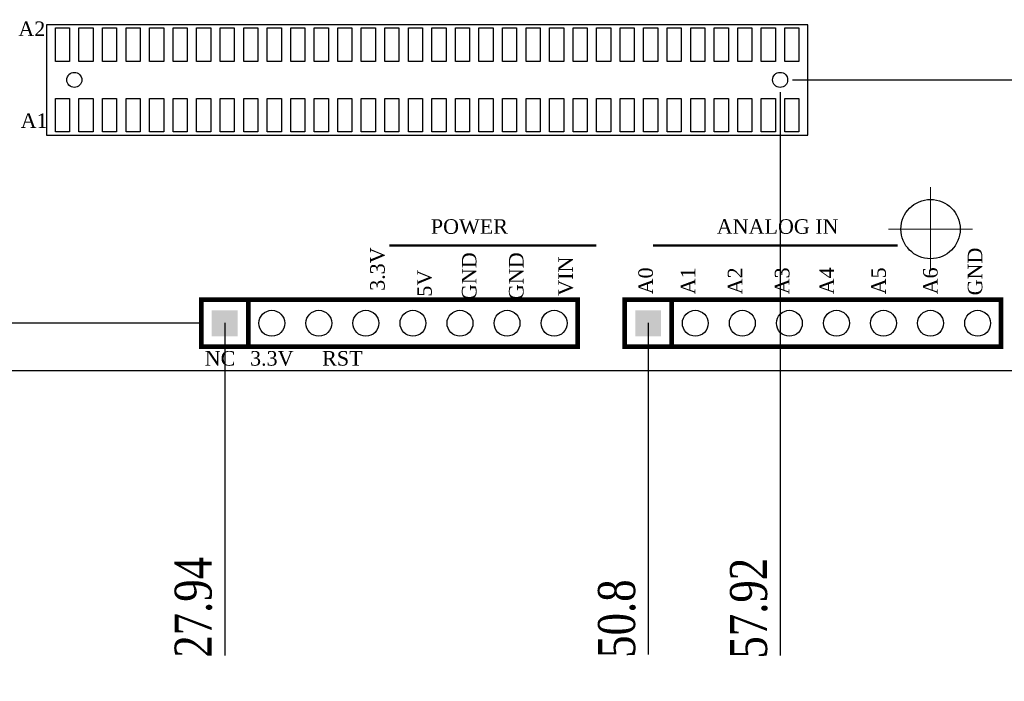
# Model space of a CAD drawing. Header units: millimetres. Extents: x 861 to 1254, y -31 to 249.
# Tile 3 of 49: x 911 to 991, y 69 to 123. Entities that reach past the tile are written whole.
import ezdxf
from ezdxf.enums import TextEntityAlignment as Align

# ---------------------------------------------------------------- set-up
doc = ezdxf.new("R2010")
doc.units = ezdxf.units.MM
doc.header["$LTSCALE"] = 32.67
doc.header["$PDMODE"] = 3
doc.header["$PDSIZE"] = 0.3125
doc.linetypes.add('CENTER', pattern=[0.6, 0.375, -0.075, 0.075, -0.075])
doc.layers.get('0').update_dxf_attribs({"linetype": 'CONTINUOUS'})
doc.layers.get('Defpoints').update_dxf_attribs({"linetype": 'CONTINUOUS'})
for name, color, linetype in [('COMP_ART', 7, 'CONTINUOUS'), ('PACKAGE_GEOMETRY_SILKSCREEN_TOP', 7, 'CONTINUOUS'), ('PIN_TOP', 10, 'CONTINUOUS')]:
    doc.layers.add(name, color=color, linetype=linetype)
doc.layers.add('中心線2', color=1, linetype='CENTER', lineweight=15)
doc.layers.add('尺寸標柱線', color=3, linetype='CONTINUOUS', lineweight=15)
doc.styles.get("Standard").update_dxf_attribs({"font": 'times.ttf', "width": 0.8})
doc.dimstyles.new('ISO-25(2)', dxfattribs={"dimtxt": 3, "dimasz": 2.5, "dimexe": 1, "dimexo": 1, "dimgap": 1, "dimtad": 1, "dimlfac": 0.666667, "dimdsep": 46, "dimtxsty": 'Standard', "dimcen": 2.5, "dimclrd": 3, "dimclre": 3, "dimclrt": 2, "dimadec": 0, "dimazin": 2, "dimtfac": 1, "dimtmove": 0, "dimatfit": 3, "dimfxl": 0, "dimarcsym": 0})

# ---------------------------------------------------------------- blocks, each defined once
blk = doc.blocks.new('*D234')
at = {"layer": 'Defpoints', "color": 0}
for p in [(1038.309, 100.057), (885.909, 94.342), (1038.309, 80.086)]:
    blk.add_point(p, dxfattribs=at)
at = {"layer": '尺寸標柱線', "color": 3, "lineweight": -2}
blk.add_line((1038.309, 99.057), (1038.309, 71.664), dxfattribs=at)
at = {"layer": '尺寸標柱線', "color": 2, "insert": (1035.779, 75.375), "char_height": 3, "attachment_point": 5, "rotation": 90}
blk.add_mtext('101.6', dxfattribs=at)
blk = doc.blocks.new('SQUARE_109')
blk.add_solid([(0.0275, 0.0275), (0.0275, -0.0275), (-0.0275, 0.0275), (-0.0275, -0.0275)])
blk = doc.blocks.new('ROUND_110')
blk.add_circle((0, 0), 0.0275)
blk = doc.blocks.new('*D237')
at = {"layer": 'Defpoints', "color": 0}
for p in [(927.819, 99.2), (885.909, 94.342), (927.819, 80.052)]:
    blk.add_point(p, dxfattribs=at)
at = {"layer": '尺寸標柱線', "color": 3, "lineweight": -2}
blk.add_line((927.819, 98.2), (927.819, 71.278), dxfattribs=at)
at = {"layer": '尺寸標柱線', "color": 2, "insert": (925.289, 75.165), "char_height": 3, "attachment_point": 5, "rotation": 90}
blk.add_mtext('27.94', dxfattribs=at)
blk = doc.blocks.new('*D238')
at = {"layer": 'Defpoints', "color": 0}
for p in [(972.789, 117.847), (885.909, 94.342), (972.789, 79.921)]:
    blk.add_point(p, dxfattribs=at)
at = {"layer": '尺寸標柱線', "color": 3, "lineweight": -2}
blk.add_line((972.789, 116.847), (972.789, 71.265), dxfattribs=at)
at = {"layer": '尺寸標柱線', "color": 2, "insert": (970.259, 75.093), "char_height": 3, "attachment_point": 5, "rotation": 90}
blk.add_mtext('57.92', dxfattribs=at)
blk = doc.blocks.new('*D239')
at = {"layer": 'Defpoints', "color": 0}
for p in [(962.109, 99.2), (885.909, 94.342), (962.109, 78.165)]:
    blk.add_point(p, dxfattribs=at)
at = {"layer": '尺寸標柱線', "color": 3, "lineweight": -2}
blk.add_line((962.109, 98.2), (962.109, 71.337), dxfattribs=at)
at = {"layer": '尺寸標柱線', "color": 2, "insert": (959.579, 74.251), "char_height": 3, "attachment_point": 5, "rotation": 90}
blk.add_mtext('50.8', dxfattribs=at)
blk = doc.blocks.new('*D240')
at = {"layer": 'Defpoints', "color": 0}
for p in [(996.399, 99.2), (885.909, 94.342), (996.399, 79.921)]:
    blk.add_point(p, dxfattribs=at)
at = {"layer": '尺寸標柱線', "color": 3, "lineweight": -2}
blk.add_line((996.399, 98.2), (996.399, 71.216), dxfattribs=at)
at = {"layer": '尺寸標柱線', "color": 2, "insert": (993.869, 75.069), "char_height": 3, "attachment_point": 5, "rotation": 90}
blk.add_mtext('73.66', dxfattribs=at)
blk = doc.blocks.new('*D241')
at = {"layer": 'Defpoints', "color": 0}
for p in [(1034.499, 95.092), (885.909, 94.342), (1030.654, 79.919)]:
    blk.add_point(p, dxfattribs=at)
at = {"layer": '尺寸標柱線', "color": 3, "lineweight": -2}
for p, q in [((1034.499, 94.092), (1034.499, 89.919)), ((1034.499, 89.919), (1030.654, 84.919)), ((1030.654, 84.919), (1030.654, 71.223))]:
    blk.add_line(p, q, dxfattribs=at)
at = {"layer": '尺寸標柱線', "color": 2, "insert": (1028.124, 75.071), "char_height": 3, "attachment_point": 5, "rotation": 90}
blk.add_mtext('99.06', dxfattribs=at)
blk = doc.blocks.new('*D247')
at = {"layer": 'Defpoints', "color": 0}
for p in [(948.393, 182.277), (948.393, 171.59), (885.909, 94.342)]:
    blk.add_point(p, dxfattribs=at)
at = {"layer": '尺寸標柱線', "color": 3, "lineweight": -2}
blk.add_line((948.393, 172.59), (948.393, 191.058), dxfattribs=at)
at = {"layer": '尺寸標柱線', "color": 2, "insert": (945.863, 187.168), "char_height": 3, "attachment_point": 5, "rotation": 90}
blk.add_mtext('41.66', dxfattribs=at)
blk = doc.blocks.new('*D248')
at = {"layer": 'Defpoints', "color": 0}
for p in [(972.789, 182.318), (972.789, 150.847), (885.909, 94.342)]:
    blk.add_point(p, dxfattribs=at)
at = {"layer": '尺寸標柱線', "color": 3, "lineweight": -2}
blk.add_line((972.789, 151.847), (972.789, 190.975), dxfattribs=at)
at = {"layer": '尺寸標柱線', "color": 2, "insert": (970.259, 187.147), "char_height": 3, "attachment_point": 5, "rotation": 90}
blk.add_mtext('57.92', dxfattribs=at)
blk = doc.blocks.new('*D249')
at = {"layer": 'Defpoints', "color": 0}
for p in [(981.159, 184.186), (981.159, 171.59), (885.909, 94.342)]:
    blk.add_point(p, dxfattribs=at)
at = {"layer": '尺寸標柱線', "color": 3, "lineweight": -2}
blk.add_line((981.159, 172.59), (981.159, 191.002), dxfattribs=at)
at = {"layer": '尺寸標柱線', "color": 2, "insert": (978.629, 188.094), "char_height": 3, "attachment_point": 5, "rotation": 90}
blk.add_mtext('63.5', dxfattribs=at)
blk = doc.blocks.new('*D250')
at = {"layer": 'Defpoints', "color": 0}
for p in [(1015.449, 182.389), (1015.449, 171.59), (885.909, 94.342)]:
    blk.add_point(p, dxfattribs=at)
at = {"layer": '尺寸標柱線', "color": 3, "lineweight": -2}
blk.add_line((1015.449, 172.59), (1015.449, 191.011), dxfattribs=at)
at = {"layer": '尺寸標柱線', "color": 2, "insert": (1012.919, 187.2), "char_height": 3, "attachment_point": 5, "rotation": 90}
blk.add_mtext('86.36', dxfattribs=at)
blk = doc.blocks.new('*D251')
at = {"layer": 'Defpoints', "color": 0}
for p in [(1026.879, 182.233), (1026.879, 169.219), (885.909, 94.342)]:
    blk.add_point(p, dxfattribs=at)
at = {"layer": '尺寸標柱線', "color": 3, "lineweight": -2}
blk.add_line((1026.879, 170.219), (1026.879, 190.862), dxfattribs=at)
at = {"layer": '尺寸標柱線', "color": 2, "insert": (1024.349, 187.048), "char_height": 3, "attachment_point": 5, "rotation": 90}
blk.add_mtext('93.98', dxfattribs=at)
blk = doc.blocks.new('*D252')
at = {"layer": 'Defpoints', "color": 0}
for p in [(987.575, 182.283), (981.369, 139.507), (885.909, 94.342)]:
    blk.add_point(p, dxfattribs=at)
at = {"layer": '尺寸標柱線', "color": 3, "lineweight": -2}
for p, q in [((987.575, 177.283), (987.575, 190.982)), ((981.369, 172.283), (987.575, 177.283)), ((981.369, 140.507), (981.369, 172.283))]:
    blk.add_line(p, q, dxfattribs=at)
at = {"layer": '尺寸標柱線', "color": 2, "insert": (985.044, 187.133), "char_height": 3, "attachment_point": 5, "rotation": 90}
blk.add_mtext('63.64', dxfattribs=at)
blk = doc.blocks.new('*D254')
at = {"layer": 'Defpoints', "color": 0}
for p in [(876.319, 102.302), (926.772, 98.152), (885.909, 94.342)]:
    blk.add_point(p, dxfattribs=at)
at = {"layer": '尺寸標柱線', "color": 3, "lineweight": -2}
for p, q in [((881.319, 102.302), (869.317, 102.302)), ((886.319, 98.152), (881.319, 102.302)), ((925.772, 98.152), (886.319, 98.152))]:
    blk.add_line(p, q, dxfattribs=at)
at = {"layer": '尺寸標柱線', "color": 2, "insert": (872.318, 104.832), "char_height": 3, "attachment_point": 5}
blk.add_mtext('2.54', dxfattribs=at)
blk = doc.blocks.new('*D255')
at = {"layer": 'Defpoints', "color": 0}
for p in [(1025.832, 168.171), (1046.741, 164.566), (885.909, 94.342)]:
    blk.add_point(p, dxfattribs=at)
at = {"layer": '尺寸標柱線', "color": 3, "lineweight": -2}
for p, q in [((1026.832, 168.171), (1036.741, 168.171)), ((1036.741, 168.171), (1041.741, 164.566)), ((1041.741, 164.566), (1055.512, 164.566))]:
    blk.add_line(p, q, dxfattribs=at)
at = {"layer": '尺寸標柱線', "color": 2, "insert": (1051.627, 167.097), "char_height": 3, "attachment_point": 5}
blk.add_mtext('49.22', dxfattribs=at)
blk = doc.blocks.new('*D256')
at = {"layer": 'Defpoints', "color": 0}
for p in [(1014.402, 170.542), (1048.716, 170.542), (885.909, 94.342)]:
    blk.add_point(p, dxfattribs=at)
at = {"layer": '尺寸標柱線', "color": 3, "lineweight": -2}
blk.add_line((1015.402, 170.542), (1055.544, 170.542), dxfattribs=at)
at = {"layer": '尺寸標柱線', "color": 2, "insert": (1052.63, 173.072), "char_height": 3, "attachment_point": 5}
blk.add_mtext('50.8', dxfattribs=at)
blk = doc.blocks.new('*D257')
at = {"layer": 'Defpoints', "color": 0}
for p in [(972.789, 150.847), (1046.724, 150.847), (885.909, 94.342)]:
    blk.add_point(p, dxfattribs=at)
at = {"layer": '尺寸標柱線', "color": 3, "lineweight": -2}
blk.add_line((973.789, 150.847), (1055.396, 150.847), dxfattribs=at)
at = {"layer": '尺寸標柱線', "color": 2, "insert": (1051.56, 153.377), "char_height": 3, "attachment_point": 5}
blk.add_mtext('37.67', dxfattribs=at)
blk = doc.blocks.new('*D258')
at = {"layer": 'Defpoints', "color": 0}
for p in [(981.849, 139.987), (1046.797, 139.987), (885.909, 94.342)]:
    blk.add_point(p, dxfattribs=at)
at = {"layer": '尺寸標柱線', "color": 3, "lineweight": -2}
blk.add_line((982.849, 139.987), (1055.333, 139.987), dxfattribs=at)
at = {"layer": '尺寸標柱線', "color": 2, "insert": (1051.565, 142.517), "char_height": 3, "attachment_point": 5}
blk.add_mtext('30.43', dxfattribs=at)
blk = doc.blocks.new('*D259')
at = {"layer": 'Defpoints', "color": 0}
for p in [(972.789, 117.847), (1047.004, 117.847), (885.909, 94.342)]:
    blk.add_point(p, dxfattribs=at)
at = {"layer": '尺寸標柱線', "color": 3, "lineweight": -2}
blk.add_line((973.789, 117.847), (1055.404, 117.847), dxfattribs=at)
at = {"layer": '尺寸標柱線', "color": 2, "insert": (1051.704, 120.377), "char_height": 3, "attachment_point": 5}
blk.add_mtext('15.67', dxfattribs=at)

msp = doc.modelspace()

# ---------------------------------------------------------------- linework, layer by layer
msp.add_line((886.659, 94.342), (1033.749, 94.342))
for points in [[(941.154, 104.438, 0.191, 0.191, 0), (957.918, 104.438, 0.191, 0.191, 0)], [(962.49, 104.438, 0.191, 0.191, 0), (982.302, 104.438, 0.191, 0.191, 0)]]:
    msp.add_lwpolyline(points, format="xyseb")
msp.add_circle((984.969, 105.772), 2.4)
at = {"layer": 'COMP_ART', "const_width": 0.381}
for points in [[(925.914, 100.057), (925.914, 96.247), (956.394, 96.247), (956.394, 100.057), (925.914, 100.057)], [(929.724, 96.247), (929.724, 100.057)], [(960.204, 100.057), (960.204, 96.247), (990.684, 96.247), (990.684, 100.057), (960.204, 100.057)], [(964.014, 96.247), (964.014, 100.057)]]:
    msp.add_lwpolyline(points, dxfattribs=at)
at = {"layer": 'PACKAGE_GEOMETRY_SILKSCREEN_TOP'}
msp.add_lwpolyline([(913.397, 113.384), (975.032, 113.384), (975.032, 122.31), (913.397, 122.31)], close=True, dxfattribs=at)
at = {"layer": 'PIN_TOP'}
for points in [[(914.115, 119.347), (914.115, 122.052), (915.258, 122.052), (915.258, 119.347)], [(916.02, 119.347), (916.02, 122.052), (917.163, 122.052), (917.163, 119.347)], [(917.925, 119.347), (917.925, 122.052), (919.068, 122.052), (919.068, 119.347)], [(919.83, 119.347), (919.83, 122.052), (920.973, 122.052), (920.973, 119.347)], [(921.735, 119.347), (921.735, 122.052), (922.878, 122.052), (922.878, 119.347)], [(923.64, 119.347), (923.64, 122.052), (924.783, 122.052), (924.783, 119.347)], [(925.545, 119.347), (925.545, 122.052), (926.688, 122.052), (926.688, 119.347)], [(927.45, 119.347), (927.45, 122.052), (928.593, 122.052), (928.593, 119.347)], [(929.355, 119.347), (929.355, 122.052), (930.498, 122.052), (930.498, 119.347)], [(931.26, 119.347), (931.26, 122.052), (932.403, 122.052), (932.403, 119.347)], [(933.165, 119.347), (933.165, 122.052), (934.308, 122.052), (934.308, 119.347)], [(935.07, 119.347), (935.07, 122.052), (936.213, 122.052), (936.213, 119.347)], [(936.975, 119.347), (936.975, 122.052), (938.118, 122.052), (938.118, 119.347)], [(938.88, 119.347), (938.88, 122.052), (940.023, 122.052), (940.023, 119.347)], [(940.785, 119.347), (940.785, 122.052), (941.928, 122.052), (941.928, 119.347)], [(942.69, 119.347), (942.69, 122.052), (943.833, 122.052), (943.833, 119.347)], [(944.595, 119.347), (944.595, 122.052), (945.738, 122.052), (945.738, 119.347)], [(946.5, 119.347), (946.5, 122.052), (947.643, 122.052), (947.643, 119.347)], [(948.405, 119.347), (948.405, 122.052), (949.548, 122.052), (949.548, 119.347)], [(950.31, 119.347), (950.31, 122.052), (951.453, 122.052), (951.453, 119.347)], [(952.215, 119.347), (952.215, 122.052), (953.358, 122.052), (953.358, 119.347)], [(954.12, 119.347), (954.12, 122.052), (955.263, 122.052), (955.263, 119.347)], [(956.025, 119.347), (956.025, 122.052), (957.168, 122.052), (957.168, 119.347)], [(957.93, 119.347), (957.93, 122.052), (959.073, 122.052), (959.073, 119.347)], [(959.835, 119.347), (959.835, 122.052), (960.978, 122.052), (960.978, 119.347)], [(961.74, 119.347), (961.74, 122.052), (962.883, 122.052), (962.883, 119.347)], [(963.645, 119.347), (963.645, 122.052), (964.788, 122.052), (964.788, 119.347)], [(965.55, 119.347), (965.55, 122.052), (966.693, 122.052), (966.693, 119.347)], [(967.455, 119.347), (967.455, 122.052), (968.598, 122.052), (968.598, 119.347)], [(969.36, 119.347), (969.36, 122.052), (970.503, 122.052), (970.503, 119.347)], [(971.265, 119.347), (971.265, 122.052), (972.408, 122.052), (972.408, 119.347)], [(973.17, 119.347), (973.17, 122.052), (974.313, 122.052), (974.313, 119.347)], [(914.115, 113.642), (914.115, 116.347), (915.258, 116.347), (915.258, 113.642)], [(916.02, 113.642), (916.02, 116.347), (917.163, 116.347), (917.163, 113.642)], [(917.925, 113.642), (917.925, 116.347), (919.068, 116.347), (919.068, 113.642)], [(919.83, 113.642), (919.83, 116.347), (920.973, 116.347), (920.973, 113.642)], [(921.735, 113.642), (921.735, 116.347), (922.878, 116.347), (922.878, 113.642)], [(923.64, 113.642), (923.64, 116.347), (924.783, 116.347), (924.783, 113.642)], [(925.545, 113.642), (925.545, 116.347), (926.688, 116.347), (926.688, 113.642)], [(927.45, 113.642), (927.45, 116.347), (928.593, 116.347), (928.593, 113.642)], [(929.355, 113.642), (929.355, 116.347), (930.498, 116.347), (930.498, 113.642)], [(931.26, 113.642), (931.26, 116.347), (932.403, 116.347), (932.403, 113.642)], [(933.165, 113.642), (933.165, 116.347), (934.308, 116.347), (934.308, 113.642)], [(935.07, 113.642), (935.07, 116.347), (936.213, 116.347), (936.213, 113.642)], [(936.975, 113.642), (936.975, 116.347), (938.118, 116.347), (938.118, 113.642)], [(938.88, 113.642), (938.88, 116.347), (940.023, 116.347), (940.023, 113.642)], [(940.785, 113.642), (940.785, 116.347), (941.928, 116.347), (941.928, 113.642)], [(942.69, 113.642), (942.69, 116.347), (943.833, 116.347), (943.833, 113.642)], [(944.595, 113.642), (944.595, 116.347), (945.738, 116.347), (945.738, 113.642)], [(946.5, 113.642), (946.5, 116.347), (947.643, 116.347), (947.643, 113.642)], [(948.405, 113.642), (948.405, 116.347), (949.548, 116.347), (949.548, 113.642)], [(950.31, 113.642), (950.31, 116.347), (951.453, 116.347), (951.453, 113.642)], [(952.215, 113.642), (952.215, 116.347), (953.358, 116.347), (953.358, 113.642)], [(954.12, 113.642), (954.12, 116.347), (955.263, 116.347), (955.263, 113.642)], [(956.025, 113.642), (956.025, 116.347), (957.168, 116.347), (957.168, 113.642)], [(957.93, 113.642), (957.93, 116.347), (959.073, 116.347), (959.073, 113.642)], [(959.835, 113.642), (959.835, 116.347), (960.978, 116.347), (960.978, 113.642)], [(961.74, 113.642), (961.74, 116.347), (962.883, 116.347), (962.883, 113.642)], [(963.645, 113.642), (963.645, 116.347), (964.788, 116.347), (964.788, 113.642)], [(965.55, 113.642), (965.55, 116.347), (966.693, 116.347), (966.693, 113.642)], [(967.455, 113.642), (967.455, 116.347), (968.598, 116.347), (968.598, 113.642)], [(969.36, 113.642), (969.36, 116.347), (970.503, 116.347), (970.503, 113.642)], [(971.265, 113.642), (971.265, 116.347), (972.408, 116.347), (972.408, 113.642)], [(973.17, 113.642), (973.17, 116.347), (974.313, 116.347), (974.313, 113.642)]]:
    msp.add_lwpolyline(points, close=True, dxfattribs=at)
for centre in [(915.639, 117.847), (972.789, 117.847)]:
    msp.add_circle(centre, 0.61, dxfattribs=at)
at = {"layer": '中心線2'}
for p, q in [((984.969, 102.372), (984.969, 109.172)), ((981.569, 105.772), (988.369, 105.772))]:
    msp.add_line(p, q, dxfattribs=at)

# ---------------------------------------------------------------- block references
at = {"layer": 'COMP_ART', "xscale": 38.09999999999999, "yscale": 38.09999999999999, "zscale": 38.09999999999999, "rotation": 90}
for name, p in [('SQUARE_109', (927.819, 98.152)), ('ROUND_110', (931.629, 98.152)), ('ROUND_110', (935.439, 98.152)), ('ROUND_110', (939.249, 98.152)), ('ROUND_110', (943.059, 98.152)), ('ROUND_110', (946.869, 98.152)), ('ROUND_110', (950.679, 98.152)), ('ROUND_110', (954.489, 98.152)), ('SQUARE_109', (962.109, 98.152)), ('ROUND_110', (965.919, 98.152)), ('ROUND_110', (969.729, 98.152)), ('ROUND_110', (973.539, 98.152)), ('ROUND_110', (977.349, 98.152)), ('ROUND_110', (981.159, 98.152)), ('ROUND_110', (984.969, 98.152)), ('ROUND_110', (988.779, 98.152))]:
    msp.add_blockref(name, p, dxfattribs=at)

# ---------------------------------------------------------------- texts
for s, p in [('A2', (912.198, 121.393)), ('A1', (912.389, 113.963)), ('POWER', (947.631, 105.391)), ('ANALOG IN', (972.587, 105.391)), ('NC', (927.438, 94.723)), ('3.3V', (931.629, 94.723)), ('RST', (937.344, 94.723))]:
    msp.add_text(s, height=1.1811).set_placement(p, align=Align.CENTER)
for s, p in [('3.3V', (940.773, 102.533)), ('GND', (989.16, 102.343)), ('GND', (948.203, 101.962)), ('GND', (952.013, 101.962)), ('VIN', (956.013, 101.962)), ('5V', (944.583, 101.39)), ('A0', (962.49, 101.581)), ('A1', (965.919, 101.581)), ('A2', (969.729, 101.581)), ('A3', (973.539, 101.581)), ('A4', (977.159, 101.581)), ('A5', (981.35, 101.581)), ('A6', (985.541, 101.581))]:
    msp.add_text(s, height=1.1811, rotation=90).set_placement(p, align=Align.CENTER)

# ---------------------------------------------------------------- dimensions: what is measured, and where the dimension line sits
at = {"layer": '尺寸標柱線'}
for feature_location, offset, dtype, picture, middle in [((1015.449, 171.59), (0, 10.799), 1, '*D250', (1012.919, 187.2)), ((948.393, 171.59), (0, 10.687), 1, '*D247', (945.863, 187.168)), ((972.789, 150.847), (0, 31.471), 1, '*D248', (970.259, 187.147)), ((981.369, 139.507), (6.205, 42.776), 1, '*D252', (985.044, 187.133)), ((1026.879, 169.219), (0, 13.014), 1, '*D251', (1024.349, 187.048)), ((981.159, 171.59), (0, 12.596), 1, '*D249', (978.629, 188.094)), ((1014.402, 170.542), (34.315, 0), 0, '*D256', (1052.63, 173.072)), ((1025.832, 168.171), (20.909, -3.605), 0, '*D255', (1051.627, 167.097)), ((972.789, 150.847), (73.935, 0), 0, '*D257', (1051.56, 153.377)), ((981.849, 139.987), (64.948, 0), 0, '*D258', (1051.565, 142.517)), ((972.789, 117.847), (74.214, 0), 0, '*D259', (1051.704, 120.377)), ((972.789, 117.847), (0, -37.926), 1, '*D238', (970.259, 75.093)), ((926.772, 98.152), (-50.452, 4.15), 0, '*D254', (872.318, 104.832)), ((1038.309, 100.057), (0, -19.971), 1, '*D234', (1035.779, 75.375)), ((927.819, 99.2), (0, -19.148), 1, '*D237', (925.289, 75.165)), ((962.109, 99.2), (0, -21.035), 1, '*D239', (959.579, 74.251)), ((996.399, 99.2), (0, -19.278), 1, '*D240', (993.869, 75.069)), ((1034.499, 95.092), (-3.845, -15.173), 1, '*D241', (1028.124, 75.071))]:
    dim = msp.add_ordinate_dim(feature_location=feature_location, offset=offset, dtype=dtype, origin=(885.909, 94.342), dimstyle='ISO-25(2)', dxfattribs=at)
    dim.commit()
    dim.dimension.update_dxf_attribs({"geometry": picture, "text_midpoint": middle})

doc.saveas('drawing.dxf')
